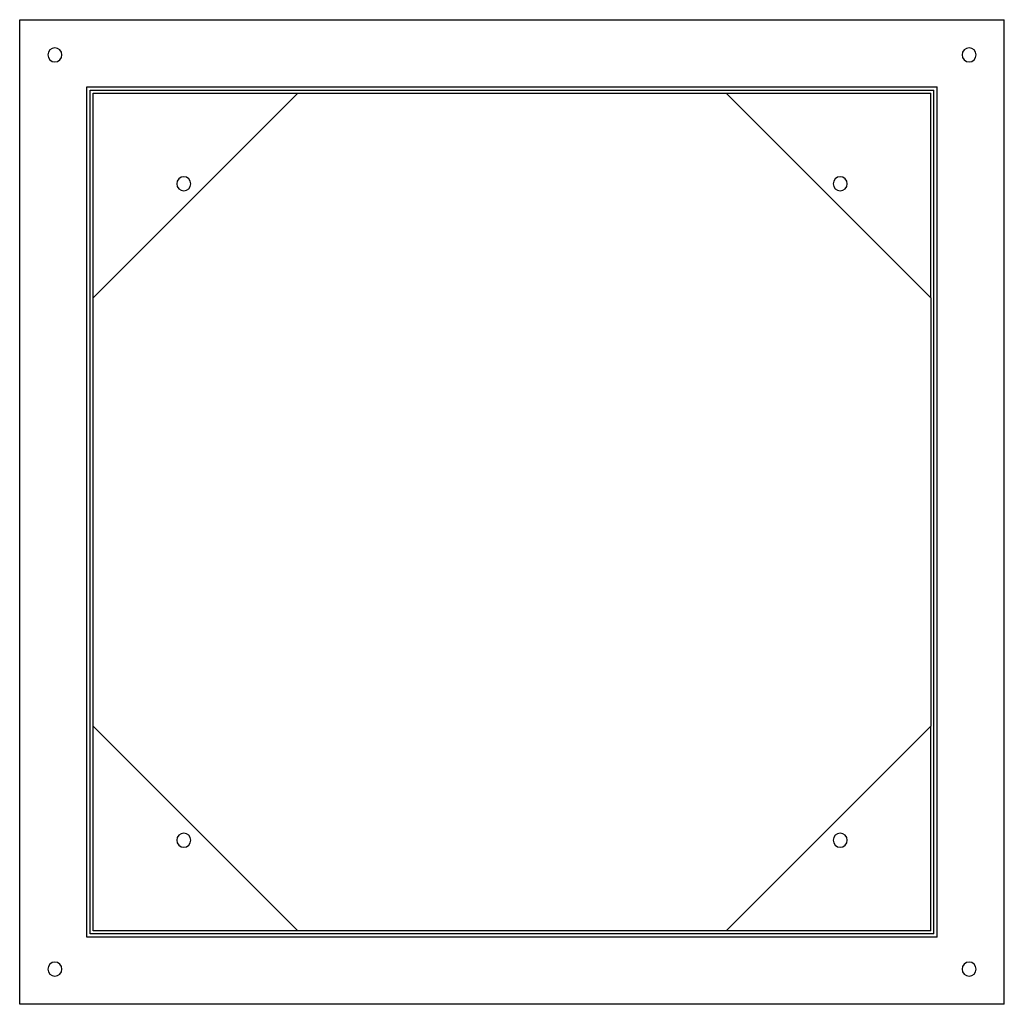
# Model space of a CAD drawing. Header units: millimetres. Extents: x -630 to 630, y -630 to 630.
import ezdxf

# ---------------------------------------------------------------- set-up
doc = ezdxf.new("R2010")
doc.units = ezdxf.units.MM
doc.layers.add('HIDDEN', color=7, linetype='Continuous')
doc.layers.add('THICK', color=7, linetype='Continuous')

msp = doc.modelspace()

# ---------------------------------------------------------------- linework, layer by layer
at = {"layer": 'HIDDEN'}
for p, q in [((-630, 630), (-630, 630)), ((630, 630), (630, 630)), ((-544, 544), (-544, 544)), ((544, 544), (544, 544)), ((-540, 540), (-540, 540)), ((-536, 536), (-536, 536)), ((-536, 274), (-536, 536)), ((-536, 536), (-274, 536)), ((-274, 536), (-274, 536)), ((-274, 536), (-274, 536)), ((274, 536), (274, 536)), ((274, 536), (274, 536)), ((274, 536), (536, 536)), ((536, 274), (536, 536)), ((536, 536), (536, 536)), ((540, 540), (540, 540)), ((-536, 274), (-536, 274)), ((-536, 274), (-536, 274)), ((536, 274), (536, 274)), ((536, 274), (536, 274)), ((-536, -274), (-536, -274)), ((-536, -274), (-536, -274)), ((-536, -536), (-536, -274)), ((536, -274), (536, -274)), ((536, -274), (536, -274)), ((536, -536), (536, -274)), ((-540, -540), (-540, -540)), ((-536, -536), (-536, -536)), ((-274, -536), (-536, -536)), ((-274, -536), (-274, -536)), ((-274, -536), (-274, -536)), ((274, -536), (274, -536)), ((274, -536), (274, -536)), ((536, -536), (274, -536)), ((536, -536), (536, -536)), ((540, -540), (540, -540)), ((-544, -544), (-544, -544)), ((544, -544), (544, -544)), ((-630, -630), (-630, -630)), ((630, -630), (630, -630))]:
    msp.add_line(p, q, dxfattribs=at)
at = {"layer": 'THICK'}
for p, q in [((-630, 630), (630, 630)), ((-630, -630), (-630, 630)), ((630, -630), (630, 630)), ((-544, 544), (544, 544)), ((-544, -544), (-544, 544)), ((544, -544), (544, 544)), ((-540, 540), (540, 540)), ((-540, -540), (-540, 540)), ((-536, 274), (-274, 536)), ((-274, 536), (274, 536)), ((274, 536), (536, 274)), ((540, -540), (540, 540)), ((-536, -274), (-536, 274)), ((536, 274), (536, -274)), ((-274, -536), (-536, -274)), ((536, -274), (274, -536)), ((540, -540), (-540, -540)), ((274, -536), (-274, -536)), ((544, -544), (-544, -544)), ((630, -630), (-630, -630))]:
    msp.add_line(p, q, dxfattribs=at)
for centre, start, end in [((-585, 585), 0, 180), ((585, 585), 90, 270), ((585, 585), 270, 90), ((-585, 585), 180, 0), ((-420, 420), 0, 180), ((420, 420), 90, 270), ((420, 420), 270, 90), ((-420, 420), 180, 0), ((-420, -420), 90, 270), ((-420, -420), 270, 90), ((420, -420), 0, 180), ((420, -420), 180, 0), ((-585, -585), 90, 270), ((-585, -585), 270, 90), ((585, -585), 0, 180), ((585, -585), 180, 0)]:
    msp.add_arc(centre, 9, start, end, dxfattribs=at)

doc.saveas('drawing.dxf')
